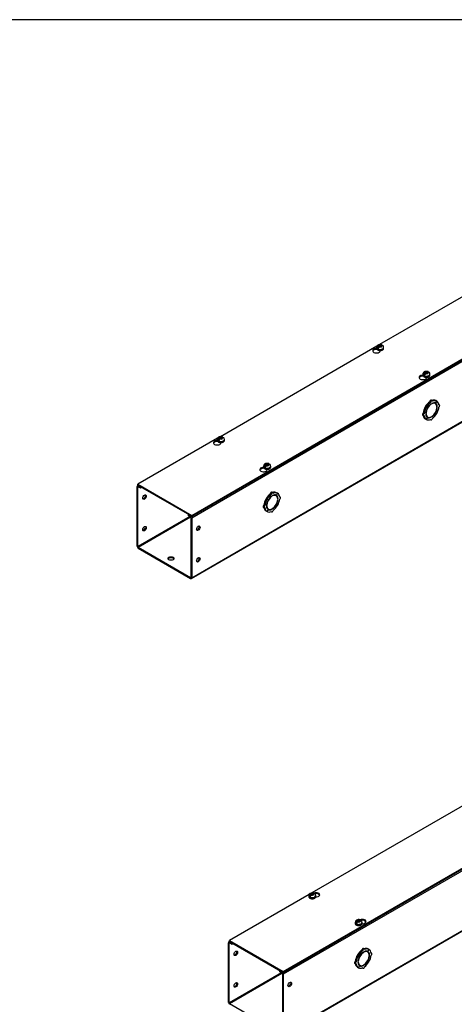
# Model space of a CAD drawing. Header units: inches. Extents: x 1 to 240, y -1 to 159.
# Tile 7 of 9: x 180 to 203, y 107 to 159. Entities that reach past the tile are written whole.
import ezdxf

# ---------------------------------------------------------------- set-up
doc = ezdxf.new("R2010")
doc.units = ezdxf.units.IN
doc.header["$MEASUREMENT"] = 0
for name, color, linetype in [('COM56308-2', 7, 'Continuous'), ('COM70722-5', 7, 'Continuous'), ('Default', 7, 'Continuous'), ('SCS19515', 7, 'Continuous')]:
    doc.layers.add(name, color=color, linetype=linetype)

# ---------------------------------------------------------------- blocks, each defined once
blk = doc.blocks.new('SE5')
at = {"layer": 'COM56308-2', "color": 7, "linetype": 'Continuous'}
for p, q in [((189.075, 132.824), (231.457, 157.294)), ((189.075, 132.778), (231.457, 157.247)), ((207.43, 146.729), (199.088, 141.913)), ((198.944, 141.83), (190.603, 137.014)), ((198.947, 141.658), (198.947, 141.666)), ((198.951, 141.66), (198.947, 141.658)), ((199.124, 141.574), (199.124, 141.602)), ((201.414, 140.234), (201.414, 140.242)), ((201.419, 140.236), (201.414, 140.234)), ((201.591, 140.149), (201.591, 140.178)), ((190.459, 136.931), (186.21, 134.478)), ((190.462, 136.759), (190.462, 136.767)), ((190.466, 136.761), (190.462, 136.759)), ((190.639, 136.675), (190.639, 136.703)), ((192.929, 135.335), (192.929, 135.343)), ((192.933, 135.337), (192.929, 135.335)), ((193.106, 135.251), (193.106, 135.279)), ((186.21, 134.478), (189.075, 132.824)), ((186.21, 134.432), (186.21, 134.478)), ((186.21, 134.432), (189.075, 132.778)), ((189.075, 132.778), (189.075, 132.824))]:
    blk.add_line(p, q, dxfattribs=at)
for centre, start_param, end_param in [((198.923, 141.588), 1.53696, 6.405229), ((198.923, 141.542), 1.448753, 2.938903), ((201.39, 140.164), 1.53696, 6.405229), ((201.39, 140.117), 1.448753, 2.941717), ((190.437, 136.689), 1.53696, 6.405229), ((190.437, 136.643), 1.448753, 2.938903), ((192.904, 135.265), 1.53696, 6.405229), ((192.904, 135.218), 1.448753, 2.941717)]:
    blk.add_ellipse(centre, major_axis=(0.203, 0), ratio=0.57735, start_param=start_param, end_param=end_param, dxfattribs=at)
at = {"layer": 'COM70722-5', "color": 7, "linetype": 'Continuous'}
for p, q in [((231.501, 157.177), (189.075, 132.682)), ((189.057, 129.471), (231.484, 153.965)), ((189.075, 129.51), (231.501, 154.005)), ((201.312, 140.226), (201.202, 140.162)), ((201.81, 138.846), (201.759, 138.875)), ((201.885, 138.926), (201.834, 138.955)), ((202.134, 138.903), (202.072, 138.794)), ((202.074, 138.793), (202.136, 138.901)), ((202.134, 138.903), (202.083, 138.932)), ((202.136, 138.901), (202.134, 138.903)), ((201.571, 138.575), (201.52, 138.605)), ((201.52, 138.605), (201.583, 138.569)), ((201.574, 138.58), (201.523, 138.609)), ((201.585, 138.572), (201.523, 138.609)), ((201.571, 138.575), (201.634, 138.54)), ((201.636, 138.543), (201.574, 138.58)), ((201.634, 138.54), (201.583, 138.569)), ((201.636, 138.543), (201.585, 138.572)), ((201.84, 138.743), (201.823, 138.753)), ((201.84, 138.743), (201.84, 138.764)), ((201.868, 138.78), (201.868, 138.76)), ((202.06, 138.772), (202.009, 138.802)), ((202.074, 138.793), (202.072, 138.794)), ((202.163, 138.61), (202.144, 138.621)), ((202.145, 138.6), (202.163, 138.61)), ((202.163, 138.577), (202.145, 138.567)), ((202.28, 138.697), (202.246, 138.717)), ((201.376, 138.162), (201.427, 138.133)), ((201.459, 138.238), (201.408, 138.267)), ((201.571, 137.929), (201.52, 137.958)), ((201.545, 138.253), (201.562, 138.263)), ((201.562, 138.23), (201.545, 138.22)), ((201.562, 138.263), (201.546, 138.273)), ((201.634, 138.037), (201.571, 137.929)), ((201.574, 137.927), (201.571, 137.929)), ((201.574, 137.927), (201.636, 138.036)), ((201.597, 138.087), (201.648, 138.058)), ((201.636, 138.036), (201.634, 138.037)), ((201.788, 137.924), (201.823, 137.904)), ((201.84, 138.05), (201.82, 138.061)), ((201.84, 138.05), (201.84, 138.07)), ((201.868, 138.087), (201.868, 138.066)), ((202.072, 138.287), (202.059, 138.294)), ((202.074, 138.29), (202.061, 138.298)), ((202.072, 138.287), (202.134, 138.251)), ((202.136, 138.255), (202.074, 138.29)), ((192.827, 135.327), (192.717, 135.263)), ((186.166, 131.189), (186.166, 134.362)), ((186.224, 134.424), (186.184, 134.401)), ((186.206, 134.338), (186.227, 134.35)), ((186.206, 131.166), (186.206, 134.338)), ((186.249, 134.409), (186.227, 134.397)), ((186.227, 134.397), (186.343, 134.33)), ((186.227, 134.35), (186.343, 134.283)), ((186.343, 134.33), (186.365, 134.342)), ((186.343, 134.283), (186.343, 134.33)), ((186.343, 134.283), (186.405, 134.319)), ((193.086, 133.676), (193.035, 133.706)), ((193.035, 133.706), (193.098, 133.67)), ((193.089, 133.681), (193.038, 133.71)), ((193.1, 133.673), (193.038, 133.71)), ((193.086, 133.676), (193.149, 133.641)), ((193.151, 133.644), (193.089, 133.681)), ((193.149, 133.641), (193.098, 133.67)), ((193.151, 133.644), (193.1, 133.673)), ((193.324, 133.947), (193.273, 133.976)), ((193.354, 133.844), (193.338, 133.854)), ((193.4, 134.027), (193.349, 134.056)), ((193.354, 133.844), (193.354, 133.865)), ((193.383, 133.881), (193.383, 133.861)), ((193.575, 133.873), (193.524, 133.903)), ((193.649, 134.004), (193.586, 133.895)), ((193.588, 133.894), (193.586, 133.895)), ((193.588, 133.894), (193.651, 134.002)), ((193.649, 134.004), (193.598, 134.033)), ((193.651, 134.002), (193.649, 134.004)), ((193.678, 133.711), (193.658, 133.722)), ((193.66, 133.701), (193.678, 133.711)), ((193.678, 133.678), (193.66, 133.668)), ((193.795, 133.798), (193.761, 133.818)), ((192.891, 133.263), (192.942, 133.234)), ((192.973, 133.339), (192.922, 133.368)), ((193.06, 133.354), (193.077, 133.364)), ((193.077, 133.332), (193.06, 133.321)), ((193.077, 133.364), (193.061, 133.374)), ((193.149, 133.138), (193.086, 133.03)), ((193.089, 133.028), (193.151, 133.137)), ((193.111, 133.188), (193.162, 133.159)), ((193.151, 133.137), (193.149, 133.138)), ((193.354, 133.151), (193.335, 133.162)), ((193.354, 133.151), (193.354, 133.171)), ((193.383, 133.188), (193.383, 133.167)), ((193.586, 133.388), (193.574, 133.395)), ((193.588, 133.391), (193.576, 133.399)), ((193.586, 133.388), (193.649, 133.352)), ((193.651, 133.356), (193.588, 133.391)), ((188.974, 132.764), (186.206, 131.166)), ((186.227, 131.131), (189.015, 132.74)), ((188.92, 132.867), (188.898, 132.854)), ((188.898, 132.854), (189.014, 132.787)), ((188.898, 132.808), (188.898, 132.854)), ((188.898, 132.808), (189.014, 132.741)), ((189.014, 132.787), (189.036, 132.8)), ((189.035, 132.705), (189.035, 129.533)), ((189.075, 132.682), (189.075, 129.51)), ((193.086, 133.03), (193.035, 133.059)), ((193.089, 133.028), (193.086, 133.03)), ((193.303, 133.025), (193.337, 133.005)), ((186.227, 131.131), (189.014, 129.521)), ((186.227, 131.084), (189.014, 129.475)), ((189.035, 129.533), (189.014, 129.521))]:
    blk.add_line(p, q, dxfattribs=at)
for centre, major_axis, start_param, end_param in [((201.803, 138.444), (0.281, 0.487), 0.896739, 1.566433), ((201.803, 138.901), (-0.0313, -0.0541), 3.141593, 5.497787), ((201.854, 138.871), (-0.0313, -0.0541), 2.356194, 5.497787), ((201.803, 138.444), (0.281, 0.487), 0.004363, 0.620067), ((201.854, 138.415), (0.281, 0.487), 0.004363, 0.674057), ((201.854, 138.415), (0.281, 0.487), 5.609128, 6.278822), ((201.803, 138.444), (-0.281, -0.487), 4.716752, 5.386446), ((201.854, 138.415), (-0.281, -0.487), 4.716752, 5.386446), ((201.854, 138.415), (-0.219, -0.379), 4.716752, 5.452057), ((201.854, 138.415), (-0.206, -0.357), 3.975495, 5.449283), ((201.854, 138.415), (0.281, 0.487), 0.896739, 1.566433), ((201.803, 138.444), (-0.206, -0.357), 4.707761, 4.717017), ((201.854, 138.415), (0.219, 0.379), 0.831128, 1.566433), ((201.854, 138.415), (-0.206, -0.357), 2.404698, 3.878487), ((201.854, 138.415), (0.219, 0.379), 0.004363, 0.739668), ((201.854, 138.415), (0.206, 0.357), 3.975495, 5.449283), ((201.803, 138.444), (-0.206, -0.357), 3.141593, 3.271499), ((201.803, 138.444), (0.219, 0.379), 5.920402, 6.166551), ((201.854, 138.415), (0.219, 0.379), 5.543517, 6.278822), ((201.854, 138.415), (0.219, 0.379), 4.716752, 5.452057), ((201.854, 138.415), (0.281, 0.487), 4.716752, 5.386446), ((202.249, 138.643), (-0.0313, -0.0541), 0.785398, 3.926991), ((201.408, 138.216), (0.0313, 0.0541), 0.785398, 3.141593), ((201.803, 138.444), (-0.281, -0.487), 5.663118, 6.278822), ((201.459, 138.187), (0.0312, 0.0541), 0.785398, 3.926991), ((201.854, 138.415), (-0.281, -0.487), 5.609128, 6.278822), ((201.854, 138.415), (-0.219, -0.379), 5.543517, 6.278822), ((201.854, 138.415), (0.206, 0.357), 2.404698, 3.878487), ((201.803, 138.444), (0.206, 0.357), 3.011687, 3.141593), ((201.854, 138.415), (-0.281, -0.487), 0.004363, 0.674057), ((201.803, 138.444), (-0.219, -0.379), 0.116634, 0.362783), ((201.854, 138.415), (-0.219, -0.379), 0.004363, 0.739668), ((201.854, 137.959), (0.0312, 0.0541), 2.356194, 5.497787), ((201.854, 138.415), (-0.219, -0.379), 0.831128, 1.566433), ((201.854, 138.415), (-0.281, -0.487), 0.896739, 1.566433), ((186.227, 134.326), (0.043, -0.0745), 2.356194, 3.926991), ((186.227, 134.326), (0.0145, -0.0251), 2.356194, 3.926991), ((186.52, 133.819), (-0.067, -0.115), 0.307887, 2.833706), ((193.318, 133.545), (-0.281, -0.487), 4.716752, 5.386446), ((193.369, 133.516), (-0.281, -0.487), 4.716752, 5.386446), ((193.318, 133.545), (0.281, 0.487), 0.896739, 1.566433), ((193.369, 133.516), (-0.219, -0.379), 4.716752, 5.452057), ((193.369, 133.516), (-0.206, -0.357), 3.975495, 5.449283), ((193.369, 133.516), (0.281, 0.487), 0.896739, 1.566433), ((193.318, 133.545), (-0.206, -0.357), 4.707761, 4.717017), ((193.369, 133.516), (0.219, 0.379), 0.831128, 1.566433), ((193.318, 134.002), (-0.0312, -0.0541), 3.141593, 5.497787), ((193.369, 133.972), (-0.0313, -0.0541), 2.356194, 5.497787), ((193.318, 133.545), (0.281, 0.487), 0.004363, 0.620067), ((193.369, 133.516), (-0.206, -0.357), 2.404698, 3.878487), ((193.369, 133.516), (0.219, 0.379), 0.004363, 0.739668), ((193.369, 133.516), (0.206, 0.357), 3.975495, 5.449283), ((193.369, 133.516), (0.281, 0.487), 0.004363, 0.674057), ((193.318, 133.545), (-0.206, -0.357), 3.141593, 3.271499), ((193.318, 133.545), (0.219, 0.379), 5.920402, 6.166551), ((193.369, 133.516), (0.219, 0.379), 5.543517, 6.278822), ((193.369, 133.516), (0.219, 0.379), 4.716752, 5.452057), ((193.369, 133.516), (0.281, 0.487), 5.609128, 6.278822), ((193.369, 133.516), (0.281, 0.487), 4.716752, 5.386446), ((193.764, 133.744), (-0.0312, -0.0541), 0.785398, 3.926991), ((192.922, 133.317), (0.0312, 0.0541), 0.785398, 3.141593), ((193.318, 133.545), (-0.281, -0.487), 5.663118, 6.278822), ((192.973, 133.288), (0.0312, 0.0541), 0.785398, 3.926991), ((193.369, 133.516), (-0.281, -0.487), 5.609128, 6.278822), ((193.369, 133.516), (-0.219, -0.379), 5.543517, 6.278822), ((193.369, 133.516), (0.206, 0.357), 2.404698, 3.878487), ((193.318, 133.545), (0.206, 0.357), 3.011687, 3.141593), ((193.318, 133.545), (-0.219, -0.379), 0.116634, 0.362783), ((193.369, 133.516), (-0.219, -0.379), 0.004363, 0.739668), ((193.369, 133.516), (-0.219, -0.379), 0.831128, 1.566433), ((193.369, 133.516), (-0.281, -0.487), 0.896739, 1.566433), ((189.014, 132.717), (-0.043, 0.0745), 3.926991, 5.497787), ((189.014, 132.717), (-0.0145, 0.0251), 3.926991, 5.497787), ((193.369, 133.516), (-0.281, -0.487), 0.004363, 0.674057), ((193.369, 133.06), (0.0313, 0.0541), 2.356194, 5.497787), ((186.52, 132.14), (-0.066, -0.115), 0.307887, 2.833706), ((189.388, 132.163), (0.066, 0.115), 3.44948, 5.975298), ((186.227, 131.154), (-0.043, 0.0745), 0.785398, 2.356194), ((186.227, 131.154), (-0.0145, 0.0251), 0.785398, 2.356194), ((187.974, 130.484), (0.156, 0), 0.260902, 2.88069), ((189.388, 130.484), (0.066, 0.115), 3.44948, 5.975298), ((189.014, 129.545), (-0.0145, 0.0251), 2.356194, 3.926991), ((189.014, 129.545), (-0.043, 0.0745), 2.356194, 3.926991)]:
    blk.add_ellipse(centre, major_axis=major_axis, ratio=0.57735, start_param=start_param, end_param=end_param, dxfattribs=at)
for centre, major_axis in [((186.56, 133.796), (-0.066, -0.115)), ((186.56, 132.117), (-0.066, -0.115)), ((189.429, 132.14), (0.066, 0.115)), ((187.974, 130.53), (0.156, 0)), ((189.429, 130.46), (0.066, 0.115))]:
    blk.add_ellipse(centre, major_axis=major_axis, ratio=0.57735, dxfattribs=at)
at = {"layer": 'SCS19515', "color": 7, "linetype": 'Continuous'}
for p, q in [((198.927, 141.769), (198.927, 141.72)), ((199.035, 141.759), (198.964, 141.718)), ((199.059, 141.834), (199.028, 141.816)), ((199.059, 141.874), (199.128, 141.874)), ((199.059, 141.834), (199.059, 141.874)), ((199.059, 141.834), (199.059, 141.783)), ((199.059, 141.813), (199.128, 141.813)), ((199.07, 141.792), (199.101, 141.81)), ((199.171, 141.81), (199.101, 141.81)), ((199.159, 141.892), (199.128, 141.874)), ((199.128, 141.813), (199.128, 141.874)), ((199.171, 141.838), (199.128, 141.813)), ((199.171, 141.85), (199.202, 141.868)), ((199.171, 141.85), (199.171, 141.81)), ((199.302, 141.72), (199.302, 141.769)), ((201.526, 140.45), (201.596, 140.45)), ((201.526, 140.41), (201.526, 140.45)), ((201.626, 140.468), (201.596, 140.45)), ((201.596, 140.389), (201.596, 140.45)), ((201.638, 140.426), (201.669, 140.443)), ((201.638, 140.426), (201.638, 140.385)), ((201.394, 140.344), (201.394, 140.295)), ((201.502, 140.335), (201.431, 140.294)), ((201.526, 140.41), (201.495, 140.392)), ((201.526, 140.41), (201.526, 140.359)), ((201.526, 140.389), (201.596, 140.389)), ((201.538, 140.368), (201.568, 140.385)), ((201.638, 140.385), (201.568, 140.385)), ((201.638, 140.413), (201.596, 140.389)), ((201.769, 140.295), (201.769, 140.344)), ((190.442, 136.87), (190.442, 136.821)), ((190.55, 136.86), (190.478, 136.819)), ((190.574, 136.935), (190.543, 136.917)), ((190.574, 136.975), (190.643, 136.975)), ((190.574, 136.935), (190.574, 136.975)), ((190.574, 136.935), (190.574, 136.884)), ((190.574, 136.914), (190.643, 136.914)), ((190.585, 136.893), (190.616, 136.911)), ((190.686, 136.911), (190.616, 136.911)), ((190.674, 136.993), (190.643, 136.975)), ((190.643, 136.914), (190.643, 136.975)), ((190.686, 136.939), (190.643, 136.914)), ((190.686, 136.951), (190.716, 136.969)), ((190.686, 136.951), (190.686, 136.911)), ((190.817, 136.821), (190.817, 136.87)), ((192.909, 135.445), (192.909, 135.396)), ((193.017, 135.436), (192.945, 135.395)), ((193.041, 135.511), (193.01, 135.493)), ((193.041, 135.551), (193.11, 135.551)), ((193.041, 135.511), (193.041, 135.551)), ((193.041, 135.511), (193.041, 135.46)), ((193.041, 135.49), (193.11, 135.49)), ((193.052, 135.469), (193.083, 135.486)), ((193.153, 135.486), (193.083, 135.486)), ((193.141, 135.569), (193.11, 135.551)), ((193.11, 135.49), (193.11, 135.551)), ((193.153, 135.514), (193.11, 135.49)), ((193.153, 135.527), (193.183, 135.544)), ((193.153, 135.527), (193.153, 135.486)), ((193.284, 135.396), (193.284, 135.445))]:
    blk.add_line(p, q, dxfattribs=at)
for centre, radius, start, end in [((199.106, 141.695), 0.144, 122.6431, 170.9725), ((199.148, 141.671), 0.144, 122.6435, 170.9722), ((199.175, 141.769), 0.127, 359.9095, 52.2428), ((201.642, 140.344), 0.127, 359.9095, 52.2428), ((201.573, 140.271), 0.144, 122.6431, 170.9725), ((201.615, 140.247), 0.144, 122.6435, 170.9722), ((190.62, 136.797), 0.144, 122.6431, 170.9725), ((190.663, 136.772), 0.144, 122.6435, 170.9722), ((190.689, 136.87), 0.127, 359.9095, 52.2428), ((193.087, 135.372), 0.144, 122.6431, 170.9725), ((193.13, 135.348), 0.144, 122.6435, 170.9722), ((193.156, 135.445), 0.127, 359.9095, 52.2428)]:
    blk.add_arc(centre, radius, start, end, dxfattribs=at)
for centre, major_axis, start_param, end_param in [((199.115, 141.769), (0.188, 0), 3.142295, 6.283185), ((199.115, 141.72), (-0.188, 0), 0, 3.120201), ((199.115, 141.781), (-0.186, 0), 0.623612, 0.947184), ((199.115, 141.842), (0.0975, 0), 1.098165, 3.614224), ((199.115, 141.842), (-0.0975, 0), 1.098165, 3.614224), ((199.115, 141.769), (0.188, 0), 0, 0.000134), ((199.115, 141.72), (-0.188, 0), 3.120201, 3.141593), ((201.582, 140.418), (0.0975, 0), 1.098165, 3.614224), ((201.582, 140.418), (-0.0975, 0), 1.098165, 3.614224), ((201.582, 140.344), (0.187, 0), 3.142295, 6.283185), ((201.582, 140.295), (-0.188, 0), 0, 3.120201), ((201.582, 140.356), (-0.186, 0), 0.623612, 0.947184), ((201.582, 140.344), (0.187, 0), 0, 0.000134), ((201.582, 140.295), (-0.188, 0), 3.120201, 3.141593), ((190.63, 136.87), (0.187, 0), 3.142295, 6.283185), ((190.63, 136.821), (-0.187, 0), 0, 3.120201), ((190.63, 136.882), (-0.186, 0), 0.623612, 0.947184), ((190.63, 136.943), (0.0975, 0), 1.098165, 3.614224), ((190.63, 136.943), (-0.0975, 0), 1.098165, 3.614224), ((190.63, 136.87), (0.187, 0), 0, 0.000134), ((190.63, 136.821), (-0.187, 0), 3.120201, 3.141593), ((193.097, 135.445), (0.187, 0), 3.142295, 6.283185), ((193.097, 135.396), (-0.187, 0), 0, 3.120201), ((193.097, 135.457), (-0.186, 0), 0.623612, 0.947184), ((193.097, 135.519), (0.0975, 0), 1.098165, 3.614224), ((193.097, 135.519), (-0.0975, 0), 1.098165, 3.614224), ((193.097, 135.445), (0.187, 0), 0, 0.000134), ((193.097, 135.396), (-0.187, 0), 3.120201, 3.141593)]:
    blk.add_ellipse(centre, major_axis=major_axis, ratio=0.57735, start_param=start_param, end_param=end_param, dxfattribs=at)
for points, knots in [([(199.202, 141.899), (199.193, 141.902), (199.177, 141.908), (199.149, 141.913), (199.12, 141.915), (199.091, 141.914), (199.063, 141.91), (199.035, 141.902), (199.009, 141.891), (198.986, 141.878), (198.968, 141.862), (198.952, 141.844), (198.94, 141.825), (198.932, 141.804), (198.928, 141.785), (198.928, 141.774), (198.928, 141.768)], [0, 0, 0, 0, 0.073307, 0.151374, 0.229492, 0.307869, 0.387087, 0.4678, 0.55073, 0.625096, 0.696465, 0.764831, 0.830938, 0.895597, 0.959497, 1, 1, 1, 1]), ([(198.928, 141.721), (198.928, 141.718), (198.927, 141.709), (198.931, 141.694), (198.939, 141.676), (198.951, 141.66), (198.966, 141.645), (198.985, 141.632), (199.008, 141.621), (199.033, 141.612), (199.06, 141.605), (199.088, 141.602), (199.116, 141.6), (199.145, 141.602), (199.173, 141.606), (199.2, 141.613), (199.224, 141.622), (199.247, 141.634), (199.266, 141.648), (199.282, 141.664), (199.294, 141.682), (199.301, 141.7), (199.302, 141.711), (199.302, 141.717)], [0, 0, 0, 0, 0.021374, 0.066719, 0.112078, 0.158519, 0.206597, 0.256143, 0.306517, 0.357072, 0.407502, 0.457779, 0.507965, 0.558149, 0.608416, 0.658857, 0.709581, 0.760669, 0.812113, 0.863535, 0.914095, 0.962877, 1, 1, 1, 1]), ([(199.222, 141.875), (199.222, 141.876), (199.221, 141.878), (199.219, 141.882), (199.218, 141.885), (199.214, 141.891), (199.212, 141.893), (199.207, 141.897), (199.204, 141.898), (199.198, 141.9), (199.195, 141.901), (199.189, 141.902), (199.185, 141.901), (199.178, 141.9), (199.174, 141.899), (199.167, 141.896), (199.163, 141.894), (199.159, 141.892)], [0.0718773, 0.0718773, 0.0718773, 0.0718773, 0.125, 0.125, 0.25, 0.25, 0.375, 0.375, 0.5, 0.5, 0.625, 0.625, 0.75, 0.75, 0.875, 0.875, 1, 1, 1, 1]), ([(199.202, 141.868), (199.205, 141.87), (199.209, 141.872), (199.217, 141.875), (199.22, 141.876), (199.227, 141.877), (199.231, 141.877), (199.238, 141.877), (199.241, 141.876), (199.247, 141.874), (199.249, 141.872), (199.252, 141.87), (199.252, 141.87), (199.253, 141.87)], [0, 0, 0, 0, 0.125, 0.125, 0.25, 0.25, 0.375, 0.375, 0.5, 0.5, 0.625, 0.625, 0.6404533, 0.6404533, 0.6404533, 0.6404533]), ([(201.669, 140.475), (201.66, 140.478), (201.644, 140.483), (201.616, 140.489), (201.588, 140.491), (201.559, 140.49), (201.53, 140.486), (201.502, 140.478), (201.476, 140.467), (201.453, 140.453), (201.435, 140.438), (201.419, 140.42), (201.407, 140.401), (201.399, 140.38), (201.395, 140.36), (201.395, 140.349), (201.395, 140.344)], [0, 0, 0, 0, 0.073307, 0.151374, 0.229492, 0.307869, 0.387087, 0.4678, 0.55073, 0.625096, 0.696465, 0.764831, 0.830938, 0.895597, 0.959497, 1, 1, 1, 1]), ([(201.689, 140.45), (201.689, 140.452), (201.688, 140.453), (201.686, 140.458), (201.685, 140.461), (201.681, 140.466), (201.679, 140.469), (201.674, 140.472), (201.671, 140.474), (201.665, 140.476), (201.662, 140.477), (201.656, 140.477), (201.652, 140.477), (201.645, 140.476), (201.641, 140.475), (201.634, 140.472), (201.63, 140.47), (201.626, 140.468)], [0.0718773, 0.0718773, 0.0718773, 0.0718773, 0.125, 0.125, 0.25, 0.25, 0.375, 0.375, 0.5, 0.5, 0.625, 0.625, 0.75, 0.75, 0.875, 0.875, 1, 1, 1, 1]), ([(201.669, 140.443), (201.673, 140.445), (201.676, 140.447), (201.684, 140.45), (201.687, 140.451), (201.695, 140.452), (201.698, 140.453), (201.705, 140.452), (201.708, 140.452), (201.714, 140.449), (201.716, 140.448), (201.719, 140.446), (201.719, 140.446), (201.72, 140.445)], [0, 0, 0, 0, 0.125, 0.125, 0.25, 0.25, 0.375, 0.375, 0.5, 0.5, 0.625, 0.625, 0.6404533, 0.6404533, 0.6404533, 0.6404533]), ([(201.395, 140.297), (201.395, 140.293), (201.394, 140.285), (201.398, 140.269), (201.406, 140.252), (201.418, 140.236), (201.433, 140.221), (201.453, 140.208), (201.475, 140.196), (201.5, 140.187), (201.527, 140.181), (201.555, 140.177), (201.583, 140.176), (201.612, 140.177), (201.64, 140.182), (201.667, 140.188), (201.692, 140.198), (201.714, 140.209), (201.734, 140.223), (201.75, 140.24), (201.761, 140.258), (201.768, 140.276), (201.769, 140.287), (201.769, 140.292)], [0, 0, 0, 0, 0.021374, 0.066719, 0.112078, 0.158519, 0.206597, 0.256143, 0.306517, 0.357072, 0.407502, 0.457779, 0.507965, 0.558149, 0.608416, 0.658857, 0.709581, 0.760669, 0.812113, 0.863535, 0.914095, 0.962877, 1, 1, 1, 1]), ([(190.716, 137), (190.707, 137.003), (190.692, 137.009), (190.664, 137.014), (190.635, 137.016), (190.606, 137.015), (190.577, 137.011), (190.549, 137.003), (190.524, 136.992), (190.501, 136.979), (190.482, 136.963), (190.467, 136.945), (190.455, 136.926), (190.447, 136.905), (190.442, 136.886), (190.443, 136.875), (190.443, 136.869)], [0, 0, 0, 0, 0.073307, 0.151374, 0.229492, 0.307869, 0.387087, 0.4678, 0.55073, 0.625096, 0.696465, 0.764831, 0.830938, 0.895597, 0.959497, 1, 1, 1, 1]), ([(190.443, 136.822), (190.442, 136.819), (190.442, 136.81), (190.446, 136.795), (190.454, 136.778), (190.465, 136.761), (190.481, 136.746), (190.5, 136.733), (190.523, 136.722), (190.548, 136.713), (190.574, 136.706), (190.602, 136.703), (190.631, 136.701), (190.66, 136.703), (190.688, 136.707), (190.714, 136.714), (190.739, 136.723), (190.762, 136.735), (190.781, 136.749), (190.797, 136.765), (190.809, 136.783), (190.816, 136.801), (190.816, 136.812), (190.817, 136.818)], [0, 0, 0, 0, 0.021374, 0.066719, 0.112078, 0.158519, 0.206597, 0.256143, 0.306517, 0.357072, 0.407502, 0.457779, 0.507965, 0.558149, 0.608416, 0.658857, 0.709581, 0.760669, 0.812113, 0.863535, 0.914095, 0.962877, 1, 1, 1, 1]), ([(190.737, 136.976), (190.736, 136.977), (190.736, 136.979), (190.734, 136.983), (190.733, 136.986), (190.729, 136.992), (190.726, 136.994), (190.722, 136.998), (190.719, 136.999), (190.713, 137.002), (190.71, 137.002), (190.703, 137.003), (190.7, 137.002), (190.693, 137.001), (190.689, 137), (190.682, 136.997), (190.678, 136.995), (190.674, 136.993)], [0.0718773, 0.0718773, 0.0718773, 0.0718773, 0.125, 0.125, 0.25, 0.25, 0.375, 0.375, 0.5, 0.5, 0.625, 0.625, 0.75, 0.75, 0.875, 0.875, 1, 1, 1, 1]), ([(190.716, 136.969), (190.72, 136.971), (190.724, 136.973), (190.731, 136.976), (190.735, 136.977), (190.742, 136.978), (190.746, 136.978), (190.752, 136.978), (190.755, 136.977), (190.761, 136.975), (190.764, 136.973), (190.767, 136.971), (190.767, 136.971), (190.767, 136.971)], [0, 0, 0, 0, 0.125, 0.125, 0.25, 0.25, 0.375, 0.375, 0.5, 0.5, 0.625, 0.625, 0.6404533, 0.6404533, 0.6404533, 0.6404533]), ([(192.91, 135.398), (192.91, 135.394), (192.909, 135.386), (192.913, 135.37), (192.921, 135.353), (192.933, 135.337), (192.948, 135.322), (192.967, 135.309), (192.99, 135.297), (193.015, 135.288), (193.041, 135.282), (193.07, 135.278), (193.098, 135.277), (193.127, 135.278), (193.155, 135.283), (193.181, 135.289), (193.206, 135.299), (193.229, 135.31), (193.248, 135.324), (193.264, 135.341), (193.276, 135.359), (193.283, 135.377), (193.283, 135.388), (193.284, 135.393)], [0, 0, 0, 0, 0.021374, 0.066719, 0.112078, 0.158519, 0.206597, 0.256143, 0.306517, 0.357072, 0.407502, 0.457779, 0.507965, 0.558149, 0.608416, 0.658857, 0.709581, 0.760669, 0.812113, 0.863535, 0.914095, 0.962877, 1, 1, 1, 1]), ([(193.183, 135.576), (193.174, 135.579), (193.159, 135.584), (193.131, 135.59), (193.102, 135.592), (193.073, 135.591), (193.045, 135.587), (193.016, 135.579), (192.991, 135.568), (192.968, 135.554), (192.949, 135.539), (192.934, 135.521), (192.922, 135.502), (192.914, 135.481), (192.909, 135.461), (192.91, 135.45), (192.91, 135.445)], [0, 0, 0, 0, 0.073307, 0.151374, 0.229492, 0.307869, 0.387087, 0.4678, 0.55073, 0.625096, 0.696465, 0.764831, 0.830938, 0.895597, 0.959497, 1, 1, 1, 1]), ([(193.204, 135.551), (193.204, 135.553), (193.203, 135.554), (193.201, 135.559), (193.2, 135.562), (193.196, 135.567), (193.194, 135.57), (193.189, 135.574), (193.186, 135.575), (193.18, 135.577), (193.177, 135.578), (193.17, 135.578), (193.167, 135.578), (193.16, 135.577), (193.156, 135.576), (193.149, 135.573), (193.145, 135.571), (193.141, 135.569)], [0.0718773, 0.0718773, 0.0718773, 0.0718773, 0.125, 0.125, 0.25, 0.25, 0.375, 0.375, 0.5, 0.5, 0.625, 0.625, 0.75, 0.75, 0.875, 0.875, 1, 1, 1, 1]), ([(193.183, 135.544), (193.187, 135.547), (193.191, 135.548), (193.199, 135.551), (193.202, 135.552), (193.209, 135.554), (193.213, 135.554), (193.219, 135.553), (193.223, 135.553), (193.228, 135.551), (193.231, 135.549), (193.234, 135.547), (193.234, 135.547), (193.234, 135.546)], [0, 0, 0, 0, 0.125, 0.125, 0.25, 0.25, 0.375, 0.375, 0.5, 0.5, 0.625, 0.625, 0.6404533, 0.6404533, 0.6404533, 0.6404533])]:
    blk.add_open_spline(points, degree=3, knots=knots, dxfattribs=at)
blk = doc.blocks.new('SE7')
at = {"layer": 'COM56308-2', "color": 7, "linetype": 'Continuous'}
for p, q in [((193.947, 108.547), (236.329, 133.016)), ((193.947, 108.501), (236.329, 132.97)), ((203.816, 117.553), (195.474, 112.737)), ((195.331, 112.654), (191.082, 110.201)), ((191.082, 110.201), (193.947, 108.547)), ((191.082, 110.155), (191.082, 110.201)), ((191.082, 110.155), (193.947, 108.501)), ((193.947, 108.501), (193.947, 108.547))]:
    blk.add_line(p, q, dxfattribs=at)
for centre, start_param, end_param in [((195.693, 112.634), 1.524212, 5.346834), ((195.693, 112.588), 3.341468, 5.034352), ((198.161, 111.21), 1.524212, 5.346834), ((198.161, 111.163), 3.341468, 5.034352)]:
    blk.add_ellipse(centre, major_axis=(-0.203, 0), ratio=0.57735, start_param=start_param, end_param=end_param, dxfattribs=at)
at = {"layer": 'COM70722-5', "color": 7, "linetype": 'Continuous'}
for p, q in [((236.373, 132.9), (193.947, 108.405)), ((193.929, 105.193), (236.355, 129.688)), ((193.947, 105.233), (236.373, 129.728)), ((191.038, 106.912), (191.038, 110.084)), ((191.095, 110.147), (191.055, 110.124)), ((191.078, 110.061), (191.098, 110.073)), ((191.078, 106.889), (191.078, 110.061)), ((191.12, 110.132), (191.098, 110.119)), ((191.098, 110.119), (191.214, 110.053)), ((191.098, 110.073), (191.214, 110.006)), ((191.214, 110.053), (191.236, 110.065)), ((191.214, 110.006), (191.214, 110.053)), ((191.214, 110.006), (191.277, 110.042)), ((198.196, 109.67), (198.145, 109.699)), ((198.226, 109.567), (198.209, 109.577)), ((198.271, 109.749), (198.22, 109.779)), ((198.226, 109.567), (198.226, 109.588)), ((198.254, 109.604), (198.254, 109.583)), ((198.446, 109.596), (198.395, 109.626)), ((198.52, 109.727), (198.458, 109.618)), ((198.46, 109.617), (198.458, 109.618)), ((198.46, 109.617), (198.523, 109.725)), ((198.52, 109.727), (198.469, 109.756)), ((198.523, 109.725), (198.52, 109.727)), ((198.667, 109.521), (198.632, 109.541)), ((197.763, 108.986), (197.814, 108.957)), ((197.845, 109.062), (197.794, 109.091)), ((197.958, 109.399), (197.907, 109.429)), ((197.907, 109.429), (197.97, 109.393)), ((197.96, 109.403), (197.909, 109.433)), ((197.971, 109.396), (197.909, 109.433)), ((197.931, 109.077), (197.949, 109.087)), ((197.949, 109.054), (197.931, 109.044)), ((197.949, 109.087), (197.932, 109.097)), ((197.958, 109.399), (198.02, 109.364)), ((198.022, 109.367), (197.96, 109.403)), ((198.02, 109.364), (197.97, 109.393)), ((198.022, 109.367), (197.971, 109.396)), ((198.458, 109.111), (198.445, 109.118)), ((198.46, 109.114), (198.447, 109.121)), ((198.458, 109.111), (198.52, 109.074)), ((198.523, 109.079), (198.46, 109.114)), ((198.549, 109.434), (198.53, 109.445)), ((198.531, 109.423), (198.549, 109.434)), ((198.549, 109.401), (198.531, 109.391)), ((193.845, 108.487), (191.078, 106.889)), ((191.098, 106.853), (193.886, 108.463)), ((193.792, 108.59), (193.77, 108.577)), ((193.77, 108.577), (193.886, 108.51)), ((193.77, 108.531), (193.77, 108.577)), ((193.77, 108.531), (193.886, 108.464)), ((193.886, 108.51), (193.908, 108.523)), ((197.958, 108.752), (197.907, 108.782)), ((198.02, 108.861), (197.958, 108.752)), ((197.96, 108.751), (197.958, 108.752)), ((197.96, 108.751), (198.022, 108.859)), ((197.983, 108.911), (198.034, 108.882)), ((198.022, 108.859), (198.02, 108.861)), ((198.175, 108.748), (198.209, 108.728)), ((198.226, 108.874), (198.207, 108.885)), ((198.226, 108.874), (198.226, 108.894)), ((198.254, 108.911), (198.254, 108.89)), ((193.906, 108.428), (193.906, 105.256)), ((193.947, 108.405), (193.947, 105.233)), ((191.098, 106.853), (193.886, 105.244))]:
    blk.add_line(p, q, dxfattribs=at)
for centre, major_axis, start_param, end_param in [((191.098, 110.049), (0.043, -0.0745), 2.356194, 3.926991), ((191.098, 110.049), (0.0145, -0.0251), 2.356194, 3.926991), ((191.391, 109.542), (0.067, 0.115), 3.44948, 5.975298), ((198.189, 109.268), (0.281, 0.487), 0.896739, 1.566433), ((198.24, 109.239), (-0.206, -0.357), 3.975495, 5.449283), ((198.24, 109.239), (0.281, 0.487), 0.896739, 1.566433), ((198.24, 109.239), (0.219, 0.379), 0.831128, 1.566433), ((198.189, 109.725), (-0.0313, -0.0541), 3.141593, 5.497787), ((198.24, 109.695), (-0.0312, -0.0541), 2.356194, 5.497787), ((198.24, 109.239), (-0.206, -0.357), 2.404698, 3.878487), ((198.24, 109.239), (0.219, 0.379), 0.004363, 0.739668), ((198.189, 109.268), (0.281, 0.487), 0.004363, 0.620067), ((198.24, 109.239), (0.281, 0.487), 0.004363, 0.674057), ((198.189, 109.268), (-0.206, -0.357), 3.141593, 3.271499), ((198.189, 109.268), (0.219, 0.379), 5.920402, 6.166551), ((198.24, 109.239), (0.219, 0.379), 5.543517, 6.278822), ((198.24, 109.239), (0.281, 0.487), 5.609128, 6.278822), ((198.635, 109.467), (-0.0313, -0.0541), 0.785398, 3.926991), ((197.794, 109.04), (0.0312, 0.0541), 0.785398, 3.141593), ((198.189, 109.268), (-0.281, -0.487), 4.716752, 5.386446), ((197.845, 109.011), (0.0313, 0.0541), 0.785398, 3.926991), ((198.24, 109.239), (-0.281, -0.487), 4.716752, 5.386446), ((198.24, 109.239), (-0.219, -0.379), 4.716752, 5.452057), ((198.24, 109.239), (-0.219, -0.379), 5.543517, 6.278822), ((198.24, 109.239), (0.206, 0.357), 2.404698, 3.878487), ((198.189, 109.268), (-0.206, -0.357), 4.707761, 4.717017), ((198.24, 109.239), (0.206, 0.357), 3.975495, 5.449283), ((198.24, 109.239), (-0.219, -0.379), 0.831128, 1.566433), ((198.24, 109.239), (-0.281, -0.487), 0.896739, 1.566433), ((198.24, 109.239), (0.219, 0.379), 4.716752, 5.452057), ((198.24, 109.239), (0.281, 0.487), 4.716752, 5.386446), ((193.886, 108.44), (-0.043, 0.0745), 3.926991, 5.497787), ((193.886, 108.44), (-0.0145, 0.0251), 3.926991, 5.497787), ((198.189, 109.268), (-0.281, -0.487), 5.663118, 6.278822), ((198.24, 109.239), (-0.281, -0.487), 5.609128, 6.278822), ((198.189, 109.268), (0.206, 0.357), 3.011687, 3.141593), ((198.24, 109.239), (-0.281, -0.487), 0.004363, 0.674057), ((198.189, 109.268), (-0.219, -0.379), 0.116634, 0.362783), ((198.24, 109.239), (-0.219, -0.379), 0.004363, 0.739668), ((198.24, 108.782), (0.0312, 0.0541), 2.356194, 5.497787), ((191.391, 107.863), (0.067, 0.115), 3.44948, 5.975298), ((194.26, 107.886), (-0.066, -0.115), 0.307887, 2.833706), ((191.098, 106.877), (-0.043, 0.0745), 0.785398, 2.356194), ((191.098, 106.877), (-0.0145, 0.0251), 0.785398, 2.356194)]:
    blk.add_ellipse(centre, major_axis=major_axis, ratio=0.57735, start_param=start_param, end_param=end_param, dxfattribs=at)
for centre, major_axis in [((191.431, 109.519), (0.067, 0.115)), ((191.431, 107.839), (0.066, 0.115)), ((194.3, 107.863), (-0.066, -0.115))]:
    blk.add_ellipse(centre, major_axis=major_axis, ratio=0.57735, dxfattribs=at)
at = {"layer": 'SCS19515', "color": 7, "linetype": 'Continuous'}
for p, q in [((195.445, 112.658), (195.414, 112.64)), ((195.445, 112.698), (195.515, 112.698)), ((195.445, 112.658), (195.445, 112.698)), ((195.445, 112.658), (195.445, 112.607)), ((195.546, 112.716), (195.515, 112.698)), ((195.515, 112.637), (195.515, 112.698)), ((195.557, 112.662), (195.515, 112.637)), ((195.557, 112.674), (195.588, 112.692)), ((195.557, 112.674), (195.557, 112.634)), ((195.314, 112.592), (195.314, 112.543)), ((195.421, 112.583), (195.35, 112.542)), ((195.445, 112.637), (195.515, 112.637)), ((195.457, 112.616), (195.488, 112.634)), ((195.557, 112.634), (195.488, 112.634)), ((195.689, 112.543), (195.689, 112.592)), ((197.781, 111.168), (197.781, 111.119)), ((197.889, 111.159), (197.817, 111.118)), ((197.912, 111.234), (197.881, 111.216)), ((197.912, 111.274), (197.982, 111.274)), ((197.912, 111.234), (197.912, 111.274)), ((197.912, 111.234), (197.912, 111.183)), ((197.912, 111.213), (197.982, 111.213)), ((197.924, 111.191), (197.955, 111.209)), ((198.024, 111.209), (197.955, 111.209)), ((198.013, 111.292), (197.982, 111.274)), ((197.982, 111.213), (197.982, 111.274)), ((198.024, 111.237), (197.982, 111.213)), ((198.024, 111.249), (198.055, 111.267)), ((198.024, 111.249), (198.024, 111.209)), ((198.156, 111.119), (198.156, 111.168))]:
    blk.add_line(p, q, dxfattribs=at)
for centre, radius, start, end in [((195.449, 112.59), 0.135, 117.3285, 179.1075), ((195.502, 112.496), 0.243, 69.2379, 118.0914), ((195.561, 112.593), 0.127, 359.9704, 52.2051), ((195.492, 112.519), 0.144, 122.6431, 170.9725), ((195.534, 112.495), 0.144, 122.6435, 170.9722), ((197.916, 111.166), 0.135, 117.3285, 179.1075), ((197.959, 111.095), 0.144, 122.6431, 170.9725), ((197.969, 111.071), 0.243, 69.2379, 118.0914), ((198.001, 111.07), 0.144, 122.6435, 170.9722), ((198.028, 111.168), 0.127, 359.9704, 52.2051)]:
    blk.add_arc(centre, radius, start, end, dxfattribs=at)
for centre, major_axis, start_param, end_param in [((195.501, 112.666), (0.0975, 0), 1.098165, 3.614224), ((195.501, 112.666), (-0.0975, 0), 1.098165, 3.614224), ((195.501, 112.592), (-0.187, 0), 0.000134, 3.142295), ((195.501, 112.543), (0.187, 0), 3.141593, 6.283185), ((195.501, 112.605), (-0.186, 0), 0.623612, 0.947184), ((197.968, 111.168), (-0.187, 0), 0.000134, 3.142295), ((197.968, 111.119), (0.187, 0), 3.141593, 6.283185), ((197.968, 111.18), (-0.186, 0), 0.623612, 0.947184), ((197.968, 111.242), (0.0975, 0), 1.098165, 3.614224), ((197.968, 111.242), (-0.0975, 0), 1.098165, 3.614224)]:
    blk.add_ellipse(centre, major_axis=major_axis, ratio=0.57735, start_param=start_param, end_param=end_param, dxfattribs=at)
for points, knots in [([(195.608, 112.698), (195.608, 112.7), (195.608, 112.702), (195.606, 112.706), (195.604, 112.709), (195.6, 112.715), (195.598, 112.717), (195.593, 112.721), (195.59, 112.722), (195.585, 112.724), (195.581, 112.725), (195.575, 112.725), (195.571, 112.725), (195.564, 112.724), (195.561, 112.723), (195.553, 112.72), (195.549, 112.718), (195.546, 112.716)], [0.0718773, 0.0718773, 0.0718773, 0.0718773, 0.125, 0.125, 0.25, 0.25, 0.375, 0.375, 0.5, 0.5, 0.625, 0.625, 0.75, 0.75, 0.875, 0.875, 1, 1, 1, 1]), ([(195.588, 112.692), (195.592, 112.694), (195.596, 112.696), (195.603, 112.698), (195.607, 112.699), (195.614, 112.701), (195.617, 112.701), (195.624, 112.7), (195.627, 112.7), (195.633, 112.698), (195.636, 112.696), (195.638, 112.694), (195.639, 112.694), (195.639, 112.694)], [0, 0, 0, 0, 0.125, 0.125, 0.25, 0.25, 0.375, 0.375, 0.5, 0.5, 0.625, 0.625, 0.6404574, 0.6404574, 0.6404574, 0.6404574]), ([(195.314, 112.546), (195.314, 112.545), (195.313, 112.538), (195.316, 112.524), (195.322, 112.506), (195.333, 112.489), (195.347, 112.474), (195.365, 112.46), (195.386, 112.448), (195.41, 112.438), (195.437, 112.431), (195.464, 112.426), (195.493, 112.424), (195.522, 112.425), (195.55, 112.428), (195.577, 112.434), (195.602, 112.442), (195.619, 112.45), (195.627, 112.455), (195.629, 112.455)], [0, 0, 0, 0, 0.012801, 0.073123, 0.133075, 0.194021, 0.256996, 0.322092, 0.388598, 0.455617, 0.522531, 0.589237, 0.655787, 0.722292, 0.788875, 0.855641, 0.922735, 0.986602, 1, 1, 1, 1]), ([(195.629, 112.455), (195.633, 112.458), (195.643, 112.464), (195.659, 112.477), (195.673, 112.494), (195.683, 112.512), (195.688, 112.529), (195.688, 112.538), (195.688, 112.542)], [0, 0, 0, 0, 0.108041, 0.311121, 0.513715, 0.71159, 0.901702, 1, 1, 1, 1]), ([(197.781, 111.122), (197.781, 111.121), (197.78, 111.113), (197.783, 111.099), (197.789, 111.082), (197.8, 111.065), (197.814, 111.05), (197.832, 111.036), (197.853, 111.024), (197.878, 111.014), (197.904, 111.007), (197.932, 111.002), (197.96, 111), (197.989, 111), (198.017, 111.004), (198.044, 111.01), (198.069, 111.018), (198.086, 111.026), (198.094, 111.03), (198.096, 111.031)], [0, 0, 0, 0, 0.012801, 0.073123, 0.133075, 0.194021, 0.256996, 0.322092, 0.388598, 0.455617, 0.522531, 0.589237, 0.655787, 0.722292, 0.788875, 0.855641, 0.922735, 0.986602, 1, 1, 1, 1]), ([(198.076, 111.274), (198.075, 111.276), (198.075, 111.277), (198.073, 111.282), (198.071, 111.285), (198.067, 111.29), (198.065, 111.293), (198.06, 111.296), (198.058, 111.298), (198.052, 111.3), (198.049, 111.301), (198.042, 111.301), (198.038, 111.301), (198.031, 111.3), (198.028, 111.299), (198.02, 111.296), (198.016, 111.294), (198.013, 111.292)], [0.0718773, 0.0718773, 0.0718773, 0.0718773, 0.125, 0.125, 0.25, 0.25, 0.375, 0.375, 0.5, 0.5, 0.625, 0.625, 0.75, 0.75, 0.875, 0.875, 1, 1, 1, 1]), ([(198.055, 111.267), (198.059, 111.269), (198.063, 111.271), (198.07, 111.274), (198.074, 111.275), (198.081, 111.276), (198.084, 111.277), (198.091, 111.276), (198.094, 111.275), (198.1, 111.273), (198.103, 111.272), (198.105, 111.27), (198.106, 111.269), (198.106, 111.269)], [0, 0, 0, 0, 0.125, 0.125, 0.25, 0.25, 0.375, 0.375, 0.5, 0.5, 0.625, 0.625, 0.6404574, 0.6404574, 0.6404574, 0.6404574]), ([(198.096, 111.031), (198.1, 111.034), (198.11, 111.04), (198.126, 111.053), (198.14, 111.069), (198.15, 111.088), (198.155, 111.105), (198.155, 111.114), (198.155, 111.118)], [0, 0, 0, 0, 0.108041, 0.311121, 0.513715, 0.71159, 0.901702, 1, 1, 1, 1])]:
    blk.add_open_spline(points, degree=3, knots=knots, dxfattribs=at)
blk = doc.blocks.new('BORDER')
at = {"layer": 'Default', "color": 7, "linetype": 'Continuous'}
blk.add_line((0, 27.86), (-41.86, 27.86), dxfattribs=at)

msp = doc.modelspace()

# ---------------------------------------------------------------- block references
at = {"layer": 'Default', "color": 7, "xscale": 5.7, "yscale": 5.7, "zscale": 5.7}
msp.add_blockref('BORDER', (239.562, 0.401), dxfattribs=at)
at = {"layer": 'Default'}
for name in ['SE5', 'SE7']:
    msp.add_blockref(name, (0, 0), dxfattribs=at)

doc.saveas('drawing.dxf')
